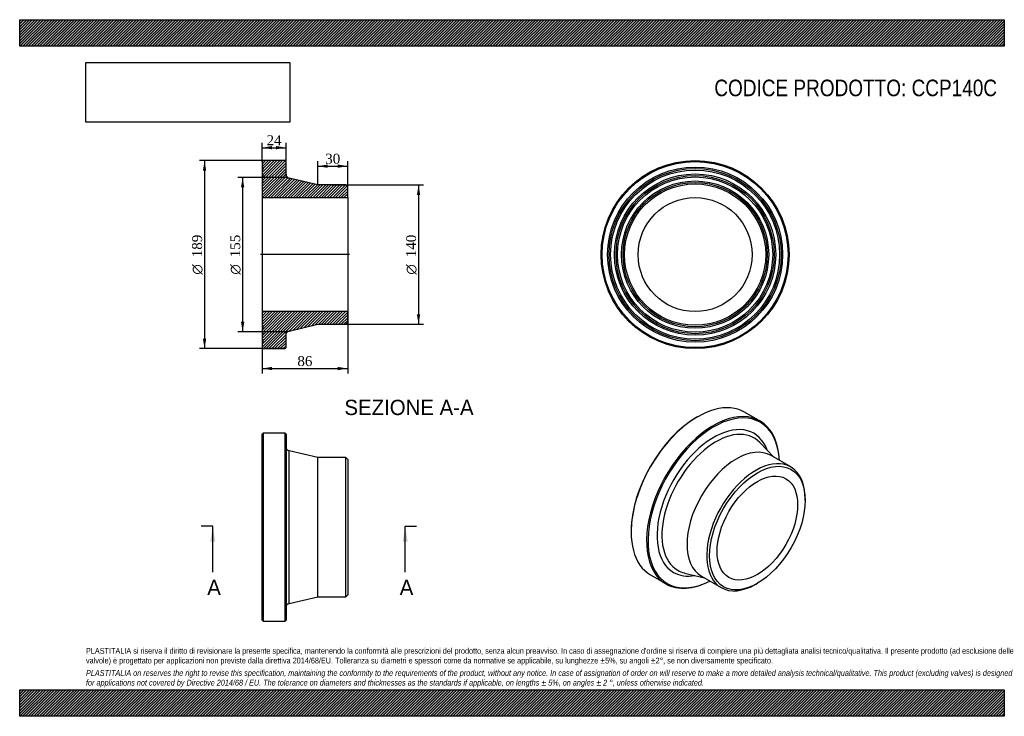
# Model space of a CAD drawing. Header units: millimetres. Extents: x 0 to 990, y 0 to 700.
import ezdxf
from ezdxf.enums import TextEntityAlignment as Align
from ezdxf.lldxf.tags import DXFTag

# ---------------------------------------------------------------- set-up
doc = ezdxf.new("R2010")
doc.units = ezdxf.units.MM
doc.header["$LTSCALE"] = 3.333333
for name, color, linetype in [('CCP140C', 7, 'Continuous'), ('Default', 7, 'Continuous'), ('DV4_Default', 7, 'Continuous')]:
    doc.layers.add(name, color=color, linetype=linetype)
doc.styles.add('SEACAD_Solid_Edge_ANSI', font='seans.ttf')
doc.styles.add('SEACAD_Solid_Edge_ANSI1_Symbols', font='semeca1.ttf')
doc.styles.add('SEACAD_Times_New_Roman', font='times.ttf')
tags = doc.linetypes.add('CENTER2', pattern=[28.575, 19.05, -3.175, 3.175, -3.175]).pattern_tags.tags
tags[10:11] = [DXFTag(74, 4), DXFTag(75, 0), DXFTag(340, '0'), DXFTag(46, 0.0), DXFTag(50, 0.0), DXFTag(44, 0.0), DXFTag(45, 0.0)]
tags[8:9] = [DXFTag(74, 4), DXFTag(75, 0), DXFTag(340, '0'), DXFTag(46, 0.0), DXFTag(50, 0.0), DXFTag(44, 0.0), DXFTag(45, 0.0)]
tags[6:7] = [DXFTag(74, 4), DXFTag(75, 0), DXFTag(340, '0'), DXFTag(46, 0.0), DXFTag(50, 0.0), DXFTag(44, 0.0), DXFTag(45, 0.0)]
tags[4:5] = [DXFTag(74, 4), DXFTag(75, 0), DXFTag(340, '0'), DXFTag(46, 0.0), DXFTag(50, 0.0), DXFTag(44, 0.0), DXFTag(45, 0.0)]
doc.dimstyles.new('ANSImm', dxfattribs={"dimtxt": 10, "dimasz": 10, "dimexe": 5, "dimexo": 0, "dimgap": 2.5, "dimtad": 1, "dimdsep": 46, "dimtxsty": 'SEACAD_Times_New_Roman', "dimblk1": '_SE_FILLED', "dimblk2": '_SE_FILLED', "dimsah": 1, "dimcen": 5, "dimazin": 0, "dimtfac": 0.85, "dimtdec": 3, "dimtofl": 0, "dimtmove": 0, "dimatfit": 3, "dimfxl": 1, "dimarcsym": 0})
picture_1 = doc.add_image_def('image1.jpg', size_in_pixel=(4302, 1260))

# ---------------------------------------------------------------- blocks, each defined once
blk = doc.blocks.new('SE')
at = {"layer": 'CCP140C', "color": 7, "linetype": 'Continuous'}
for p, q in [((244.78, 284.58), (243.78, 283.58)), ((243.78, 96.58), (243.78, 283.58)), ((244.78, 284.58), (244.78, 95.58)), ((266.78, 284.58), (244.78, 284.58)), ((266.78, 95.58), (266.78, 284.58)), ((267.78, 283.58), (266.78, 284.58)), ((267.78, 283.58), (267.78, 96.58)), ((270.87, 113.31), (270.87, 266.86)), ((299.78, 260.08), (270.87, 266.86)), ((299.78, 120.08), (299.78, 260.08)), ((327.78, 260.08), (299.78, 260.08)), ((327.78, 120.08), (327.78, 260.08)), ((329.78, 258.08), (327.78, 260.08)), ((329.78, 258.08), (329.78, 122.08)), ((270.87, 113.31), (299.78, 120.08)), ((299.78, 120.08), (327.78, 120.08)), ((327.78, 120.08), (329.78, 122.08)), ((243.78, 96.58), (244.78, 95.58)), ((244.78, 95.58), (266.78, 95.58)), ((266.78, 95.58), (267.78, 96.58))]:
    blk.add_line(p, q, dxfattribs=at)
for centre, start, end in [((271.78, 270.75), 180, 256.80939), ((271.78, 109.41), 103.19061, 180)]:
    blk.add_arc(centre, 4, start, end, dxfattribs=at)
blk = doc.blocks.new('SE1')
at = {"layer": 'CCP140C', "color": 7, "linetype": 'Continuous'}
for p, q in [((681.58, 301.01), (680.88, 300.6)), ((744.39, 296.71), (728.83, 305.69)), ((758.39, 260.33), (744.25, 275.09)), ((775.27, 250.58), (755.47, 262.02)), ((789.77, 216.91), (789.77, 218.54)), ((614.76, 186.08), (614.76, 185.27)), ((634.33, 142.01), (649.89, 133.03)), ((668.53, 143.95), (688.39, 139.09)), ((685.47, 140.77), (705.27, 129.34)), ((740.27, 132.81), (741.69, 133.62))]:
    blk.add_line(p, q, dxfattribs=at)
for centre, major_axis, start_param, end_param in [((681.58, 223.85), (47.25, 81.84), 0, 3.141593), ((697.14, 214.87), (-47.25, -81.84), 2.404969, 6.283185), ((697.85, 214.46), (46.75, 80.97), 0, 3.866346), ((680.88, 224.26), (-46.75, -80.97), 3.926991, 5.497787), ((697.85, 214.46), (-40.34, -69.86), 2.693789, 6.283185), ((700.03, 213.2), (-38.39, -66.49), 2.976214, 6.283185), ((697.85, 214.46), (46.75, 80.97), 5.558432, 6.283185), ((720.47, 201.39), (-35, -60.62), 3.141593, 6.283185), ((700.03, 213.2), (-38.39, -66.49), -3.308089, -3.306972), ((740.27, 189.96), (-35, -60.62), 2.356194, 6.283185), ((697.85, 214.46), (-40.34, -69.86), 0, 0.447803), ((700.03, 213.2), (-38.39, -66.49), 0, 0.161453), ((700.03, 213.2), (-38.39, -66.49), 0.161453, 0.166496), ((697.14, 214.87), (-47.25, -81.84), 0, 0.736624), ((740.27, 189.96), (-35, -60.62), 0, 0.785398)]:
    blk.add_ellipse(centre, major_axis=major_axis, ratio=0.57735, start_param=start_param, end_param=end_param, dxfattribs=at)
for major_axis in [(34, 58.89), (-28.65, -49.62)]:
    blk.add_ellipse((741.69, 189.15), major_axis=major_axis, ratio=0.57735, dxfattribs=at)
blk = doc.blocks.new('SE2')
at = {"layer": 'CCP140C', "color": 7, "linetype": 'Continuous'}
for radius in [94.5, 93.5, 88, 86.5, 85, 81, 79.5, 78, 74, 72.5, 71, 57.3]:
    blk.add_circle((679.11, 463.95), radius, dxfattribs=at)
blk = doc.blocks.new('SE4')
at = {"color": 7, "linetype": 'Continuous', "style": 'SEACAD_Solid_Edge_ANSI'}
blk.add_text('A', height=15.33, dxfattribs=at).set_placement((188.59, 137.23), align=Align.TOP_LEFT)
blk = doc.blocks.new('SE5')
at = {"color": 7, "linetype": 'Continuous', "style": 'SEACAD_Solid_Edge_ANSI'}
blk.add_text('A', height=15.33, dxfattribs=at).set_placement((382.11, 137.23), align=Align.TOP_LEFT)
blk = doc.blocks.new('SEANNOT_GROUP')
at = {"linetype": 'Continuous'}
blk.add_hatch(color=7, dxfattribs=at).paths.add_polyline_path([(196.67, 175.57), (194.12, 190.9), (191.56, 175.57)])
at = {"color": 7, "linetype": 'Continuous'}
blk.add_lwpolyline([(194.12, 144.9), (194.12, 190.9)], dxfattribs=at)
blk = doc.blocks.new('SEANNOT_GROUP1')
at = {"linetype": 'Continuous'}
blk.add_hatch(color=7, dxfattribs=at).paths.add_polyline_path([(390.19, 175.57), (387.63, 190.9), (385.08, 175.57)])
at = {"color": 7, "linetype": 'Continuous'}
blk.add_lwpolyline([(387.63, 144.9), (387.63, 190.9)], dxfattribs=at)
blk = doc.blocks.new('SE3')
at = {"layer": 'Default', "color": 7, "linetype": 'CENTER2'}
for p, q in [((194.12, 190.9), (182.62, 190.9)), ((387.63, 190.9), (399.13, 190.9))]:
    blk.add_line(p, q, dxfattribs=at)
at = {"layer": 'Default', "color": 7, "linetype": 'CENTER2', "const_width": 0.0001}
blk.add_lwpolyline([(194.12, 190.9), (387.63, 190.9)], dxfattribs=at)
at = {"layer": 'Default'}
for name in ['SEANNOT_GROUP', 'SEANNOT_GROUP1', 'SE4', 'SE5']:
    blk.add_blockref(name, (0, 0), dxfattribs=at)
blk = doc.blocks.new('SE6')
at = {"layer": 'CCP140C', "linetype": 'Continuous'}
h = blk.add_hatch(dxfattribs=at)
h.set_pattern_fill('LINE', scale=0.62992, angle=45, style=0)
edge = h.paths.add_edge_path()
edge.add_line((327.78, 533.94), (299.78, 533.94))
edge.add_line((299.78, 533.94), (270.87, 540.72))
edge.add_spline(control_points=[(270.87, 540.72), (270.43, 540.82), (270.02, 540.99), (269.26, 541.47), (268.93, 541.77), (268.51, 542.3), (268.39, 542.49), (268.17, 542.88), (268.08, 543.09), (267.93, 543.51), (267.88, 543.72), (267.8, 544.17), (267.78, 544.39), (267.78, 544.61)], knot_values=[0, 0, 0, 0, 0.25, 0.25, 0.5, 0.5, 0.625, 0.625, 0.75, 0.75, 0.875, 0.875, 1, 1, 1, 1], degree=3, periodic=0)
edge.add_line((267.78, 544.61), (267.78, 557.44))
edge.add_line((267.78, 557.44), (266.78, 558.44))
edge.add_line((266.78, 558.44), (244.78, 558.44))
edge.add_line((244.78, 558.44), (243.78, 557.44))
edge.add_line((243.78, 557.44), (243.78, 551.94))
edge.add_line((243.78, 551.94), (244.88, 550.44))
edge.add_line((244.88, 550.44), (243.78, 548.94))
edge.add_line((243.78, 548.94), (243.78, 544.94))
edge.add_line((243.78, 544.94), (244.88, 543.44))
edge.add_line((244.88, 543.44), (243.78, 541.94))
edge.add_line((243.78, 541.94), (243.78, 537.94))
edge.add_line((243.78, 537.94), (244.88, 536.44))
edge.add_line((244.88, 536.44), (243.78, 534.94))
edge.add_line((243.78, 534.94), (243.78, 521.24))
edge.add_line((243.78, 521.24), (329.78, 521.24))
edge.add_line((329.78, 521.24), (329.78, 531.94))
edge.add_line((329.78, 531.94), (327.78, 533.94))
h = blk.add_hatch(dxfattribs=at)
h.set_pattern_fill('LINE', scale=0.62992, angle=45, style=0)
edge = h.paths.add_edge_path()
edge.add_line((329.78, 395.95), (329.78, 406.65))
edge.add_line((329.78, 406.65), (243.78, 406.65))
edge.add_line((243.78, 406.65), (243.78, 392.95))
edge.add_line((243.78, 392.95), (244.88, 391.45))
edge.add_line((244.88, 391.45), (243.78, 389.95))
edge.add_line((243.78, 389.95), (243.78, 385.95))
edge.add_line((243.78, 385.95), (244.88, 384.45))
edge.add_line((244.88, 384.45), (243.78, 382.95))
edge.add_line((243.78, 382.95), (243.78, 378.95))
edge.add_line((243.78, 378.95), (244.88, 377.45))
edge.add_line((244.88, 377.45), (243.78, 375.95))
edge.add_line((243.78, 375.95), (243.78, 370.45))
edge.add_line((243.78, 370.45), (244.78, 369.45))
edge.add_line((244.78, 369.45), (266.78, 369.45))
edge.add_line((266.78, 369.45), (267.78, 370.45))
edge.add_line((267.78, 370.45), (267.78, 383.28))
edge.add_spline(control_points=[(267.78, 383.28), (267.78, 383.5), (267.8, 383.73), (267.88, 384.17), (267.93, 384.38), (268.08, 384.8), (268.17, 385.01), (268.39, 385.4), (268.51, 385.59), (268.79, 385.94), (268.94, 386.1), (269.27, 386.4), (269.45, 386.54), (270.02, 386.9), (270.43, 387.07), (270.87, 387.17)], knot_values=[0, 0, 0, 0, 0.125, 0.125, 0.25, 0.25, 0.375, 0.375, 0.5, 0.5, 0.625, 0.625, 0.75, 0.75, 1, 1, 1, 1], degree=3, periodic=0)
edge.add_line((270.87, 387.17), (299.78, 393.95))
edge.add_line((299.78, 393.95), (327.78, 393.95))
edge.add_line((327.78, 393.95), (329.78, 395.95))
at = {"layer": 'CCP140C', "color": 7, "linetype": 'Continuous'}
for p, q in [((243.78, 557.44), (244.78, 558.44)), ((243.78, 557.44), (243.78, 551.94)), ((266.78, 558.44), (244.78, 558.44)), ((266.78, 558.44), (267.78, 557.44)), ((267.78, 544.61), (267.78, 557.44)), ((243.78, 551.94), (243.78, 548.97)), ((243.78, 551.94), (244.88, 550.44)), ((244.88, 550.44), (243.78, 548.94)), ((243.78, 548.94), (243.78, 544.94)), ((243.78, 544.94), (243.78, 541.97)), ((243.78, 544.94), (244.88, 543.44)), ((244.88, 543.44), (243.78, 541.94)), ((243.78, 541.94), (243.78, 537.94)), ((243.78, 537.94), (243.78, 534.97)), ((243.78, 537.94), (244.88, 536.44)), ((244.88, 536.44), (243.78, 534.94)), ((243.78, 534.94), (243.78, 521.24)), ((299.78, 533.94), (270.87, 540.72)), ((327.78, 533.94), (299.78, 533.94)), ((327.78, 533.94), (329.78, 531.94)), ((329.78, 521.24), (329.78, 531.94)), ((243.78, 521.24), (243.78, 406.65)), ((243.78, 521.24), (329.78, 521.24)), ((329.78, 521.24), (329.78, 406.65)), ((329.78, 406.65), (243.78, 406.65)), ((243.78, 406.65), (243.78, 392.95)), ((329.78, 395.95), (329.78, 406.65)), ((243.78, 392.95), (244.88, 391.45)), ((243.78, 392.92), (243.78, 389.95)), ((244.88, 391.45), (243.78, 389.95)), ((243.78, 389.95), (243.78, 385.95)), ((270.87, 387.17), (299.78, 393.95)), ((299.78, 393.95), (327.78, 393.95)), ((329.78, 395.95), (327.78, 393.95)), ((243.78, 385.95), (244.88, 384.45)), ((243.78, 385.94), (243.78, 382.95)), ((244.88, 384.45), (243.78, 382.95)), ((243.78, 382.95), (243.78, 378.95)), ((243.78, 378.95), (244.88, 377.45)), ((243.78, 378.92), (243.78, 375.95)), ((244.88, 377.45), (243.78, 375.95)), ((267.78, 370.45), (267.78, 383.28)), ((243.78, 375.95), (243.78, 370.45)), ((244.78, 369.45), (243.78, 370.45)), ((244.78, 369.45), (266.78, 369.45)), ((267.78, 370.45), (266.78, 369.45))]:
    blk.add_line(p, q, dxfattribs=at)
for points, knots in [([(270.87, 540.72), (270.43, 540.82), (270.02, 540.99), (269.26, 541.47), (268.93, 541.77), (268.51, 542.3), (268.39, 542.49), (268.17, 542.88), (268.08, 543.09), (267.93, 543.51), (267.88, 543.72), (267.8, 544.17), (267.78, 544.39), (267.78, 544.61)], [0, 0, 0, 0, 0.25, 0.25, 0.5, 0.5, 0.625, 0.625, 0.75, 0.75, 0.875, 0.875, 1, 1, 1, 1]), ([(267.78, 383.28), (267.78, 384.17), (268.1, 385.06), (269.2, 386.46), (269.99, 386.97), (270.87, 387.17)], [0, 0, 0, 0, 0.5, 0.5, 1, 1, 1, 1])]:
    blk.add_open_spline(points, degree=3, knots=knots, dxfattribs=at)
at = {"layer": 'DV4_Default', "color": 7, "linetype": 'CENTER2'}
for p, q in [((267.78, 544.62), (267.78, 541.45)), ((270.87, 540.72), (267.78, 541.45)), ((331.53, 463.95), (242.03, 463.95)), ((270.87, 387.17), (267.78, 386.45)), ((267.78, 383.27), (267.78, 386.45))]:
    blk.add_line(p, q, dxfattribs=at)
blk = doc.blocks.new('DMBLK67')
at = {"layer": 'Default', "linetype": 'Continuous'}
for points in [[(253.78, 573.06), (243.78, 571.39), (253.78, 569.73)], [(257.78, 573.06), (257.78, 569.73), (267.78, 571.39)]]:
    blk.add_hatch(color=7, dxfattribs=at).paths.add_polyline_path(points)
at = {"layer": 'Default', "color": 7, "linetype": 'Continuous'}
for p, q in [((243.78, 557.44), (243.78, 576.39)), ((267.78, 557.44), (267.78, 576.39)), ((243.78, 571.39), (267.78, 571.39))]:
    blk.add_line(p, q, dxfattribs=at)
at = {"layer": 'Default', "color": 7, "linetype": 'Continuous', "style": 'SEACAD_Times_New_Roman'}
blk.add_text('24', height=10, dxfattribs=at).set_placement((248.2, 583.89), align=Align.TOP_LEFT)
blk = doc.blocks.new('_SE_FILLED')
at = {"color": 0}
blk.add_line((0, 0), (-1, 0), dxfattribs=at)
blk.add_solid([(0, 0), (-1, -0.1665), (-1, 0.1665), (0, 0)], dxfattribs=at)
blk = doc.blocks.new('DMBLK68')
at = {"layer": 'Default', "linetype": 'Continuous'}
for points in [[(309.78, 554.47), (299.78, 552.81), (309.78, 551.14)], [(319.78, 554.47), (319.78, 551.14), (329.78, 552.81)]]:
    blk.add_hatch(color=7, dxfattribs=at).paths.add_polyline_path(points)
at = {"layer": 'Default', "color": 7, "linetype": 'Continuous'}
for p, q in [((299.78, 533.94), (299.78, 557.81)), ((329.78, 521.24), (329.78, 557.81)), ((299.78, 552.81), (329.78, 552.81))]:
    blk.add_line(p, q, dxfattribs=at)
at = {"layer": 'Default', "color": 7, "linetype": 'Continuous', "style": 'SEACAD_Times_New_Roman'}
blk.add_text('30', height=10, dxfattribs=at).set_placement((307.2, 565.31), align=Align.TOP_LEFT)
blk = doc.blocks.new('DMBLK69')
at = {"layer": 'Default', "linetype": 'Continuous'}
for points in [[(253.78, 347.78), (253.78, 351.12), (243.78, 349.45)], [(319.78, 347.78), (329.78, 349.45), (319.78, 351.12)]]:
    blk.add_hatch(color=7, dxfattribs=at).paths.add_polyline_path(points)
at = {"layer": 'Default', "color": 7, "linetype": 'Continuous'}
for p, q in [((243.78, 406.65), (243.78, 344.45)), ((329.78, 406.65), (329.78, 344.45)), ((243.78, 349.45), (329.78, 349.45))]:
    blk.add_line(p, q, dxfattribs=at)
at = {"layer": 'Default', "color": 7, "linetype": 'Continuous', "style": 'SEACAD_Times_New_Roman'}
blk.add_text('86', height=10, dxfattribs=at).set_placement((279.2, 361.95), align=Align.TOP_LEFT)
blk = doc.blocks.new('GDimGGroup')
at = {"layer": 'Default', "linetype": 'Continuous'}
for points in [[(184.21, 548.44), (187.55, 548.44), (185.88, 558.44)], [(184.21, 379.45), (185.88, 369.45), (187.55, 379.45)]]:
    blk.add_hatch(color=7, dxfattribs=at).paths.add_polyline_path(points)
at = {"layer": 'Default', "color": 7, "linetype": 'Continuous'}
for p, q in [((266.78, 558.44), (180.88, 558.44)), ((185.88, 558.44), (185.88, 369.45)), ((266.78, 369.45), (180.88, 369.45))]:
    blk.add_line(p, q, dxfattribs=at)
for s, style, p in [('189', 'SEACAD_Times_New_Roman', (173.38, 461.27)), ('O', 'SEACAD_Solid_Edge_ANSI1_Symbols', (173.38, 443.87))]:
    blk.add_text(s, height=10, rotation=90, dxfattribs=dict(at, style=style)).set_placement(p, align=Align.TOP_LEFT)
blk = doc.blocks.new('GDimGGroup1')
at = {"layer": 'Default', "linetype": 'Continuous'}
for points in [[(222.5, 531.45), (225.83, 531.45), (224.17, 541.45)], [(222.5, 396.45), (224.17, 386.45), (225.83, 396.45)]]:
    blk.add_hatch(color=7, dxfattribs=at).paths.add_polyline_path(points)
at = {"layer": 'Default', "color": 7, "linetype": 'Continuous'}
for p, q in [((267.78, 541.45), (219.17, 541.45)), ((224.17, 541.45), (224.17, 386.45)), ((267.78, 386.45), (219.17, 386.45))]:
    blk.add_line(p, q, dxfattribs=at)
for s, style, p in [('155', 'SEACAD_Times_New_Roman', (211.67, 461.27)), ('O', 'SEACAD_Solid_Edge_ANSI1_Symbols', (211.67, 443.87))]:
    blk.add_text(s, height=10, rotation=90, dxfattribs=dict(at, style=style)).set_placement(p, align=Align.TOP_LEFT)
blk = doc.blocks.new('GDimGGroup2')
at = {"layer": 'Default', "linetype": 'Continuous'}
for points in [[(402.71, 523.94), (401.04, 533.94), (399.37, 523.94)], [(402.71, 403.95), (399.37, 403.95), (401.04, 393.95)]]:
    blk.add_hatch(color=7, dxfattribs=at).paths.add_polyline_path(points)
at = {"layer": 'Default', "color": 7, "linetype": 'Continuous'}
for p, q in [((313.78, 533.94), (406.04, 533.94)), ((401.04, 533.94), (401.04, 393.95)), ((313.78, 393.95), (406.04, 393.95))]:
    blk.add_line(p, q, dxfattribs=at)
for s, style, p in [('140', 'SEACAD_Times_New_Roman', (388.54, 461.27)), ('O', 'SEACAD_Solid_Edge_ANSI1_Symbols', (388.54, 443.87))]:
    blk.add_text(s, height=10, rotation=90, dxfattribs=dict(at, style=style)).set_placement(p, align=Align.TOP_LEFT)

msp = doc.modelspace()

# ---------------------------------------------------------------- hatches: boundary and pattern name
at = {"layer": 'Default', "linetype": 'Continuous'}
h = msp.add_hatch(dxfattribs=at)
h.set_pattern_fill('LINE', scale=0.629921, angle=45, style=0)
h.paths.add_polyline_path([(990, 673.333), (990, 700), (0, 700), (0, 673.333)])
for points in [[(990, 673.333), (990, 700), (0, 700), (0, 673.333)], [(990, 0), (990, 26.667), (0, 26.667), (0, 0)]]:
    msp.add_hatch(color=7, dxfattribs=at).paths.add_polyline_path(points)
h = msp.add_hatch(dxfattribs=at)
h.set_pattern_fill('LINE', scale=0.62992, angle=45, style=0)
h.paths.add_polyline_path([(990, 0), (990, 26.667), (0, 26.667), (0, 0)])

# ---------------------------------------------------------------- linework, layer by layer
at = {"layer": 'Default', "color": 7, "linetype": 'Continuous'}
for p, q in [((0, 700), (990, 700)), ((0, 673.333), (0, 700)), ((990, 700), (990, 673.333)), ((990, 673.333), (0, 673.333)), ((0, 26.667), (990, 26.667)), ((0, 0), (0, 26.667)), ((990, 26.667), (990, 0)), ((990, 0), (0, 0))]:
    msp.add_line(p, q, dxfattribs=at)

# ---------------------------------------------------------------- block references
at = {"layer": 'Default'}
for name in ['GDimGGroup', 'SE6', 'SE2', 'GDimGGroup1', 'GDimGGroup2', 'SE1', 'SE', 'SE3']:
    msp.add_blockref(name, (0, 0), dxfattribs=at)

# ---------------------------------------------------------------- texts
at = {"layer": 'Default', "color": 7, "linetype": 'Continuous', "style": 'SEACAD_Solid_Edge_ANSI'}
msp.add_text('SEZIONE A-A', height=15.33333, dxfattribs=at).set_placement((326.507, 318.068), align=Align.TOP_LEFT)
at = {"layer": 'Default', "attachment_point": 1}
for s, insert, char_height, width in [('{\\fArial Narrow|b0||i0||c0|p34;\\C7;\\H16.66666667;\\W1.;CODICE PRODOTTO: CCP140C}', (698.426, 639.781), 16.66667, 285.01897), ("{\\fArial Narrow|b0||i0||c0|p34;\\C7;\\H5.833333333;\\W1.;PLASTITALIA si riserva il diritto di revisionare la presente specifica, mantenendo la conformità alle prescrizioni del prodotto, senza alcun preavviso. In caso di assegnazione d'ordine si riserva di compiere una più dettagliata analisi tecnico/qualitativa. Il presente prodotto (ad esclusione delle \\P}{\\fArial Narrow|b0||i0||c0|p34;\\C7;\\H5.833333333;\\W1.;valvole) è progettato per applicazioni non previste dalla direttiva 2014/68/EU. Tolleranza su diametri e spessori come da normative se applicabile, su lunghezze ±5%, su angoli ±2°, se non diversamente specificato.\\P}{\\fArial Narrow|b0||i0||c0|p34;\\C7;\\H1.666666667;\\W1.;   \\P}{\\fArial Narrow|b0||i1||c0|p34;\\C7;\\H5.833333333;\\W1.;PLASTITALIA on reserves the right to revise this specification, maintaining the conformity to the requirements of the product, without any notice. In case of assignation of order on will reserve to make a more detailed analysis technical/qualitative. This product (excluding valves) is designed \\P}{\\fArial Narrow|b0||i1||c0|p34;\\C7;\\H5.833333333;\\W1.;for applications not covered by Directive 2014/68 / EU. The tolerance on diameters and thicknesses as the standards if applicable, on lengths ± 5%, on angles ± 2 °, unless otherwise indicated.\\P}", (66.667, 68.675), 5.833333, 856.66667)]:
    msp.add_mtext(s, dxfattribs=dict(at, insert=insert, char_height=char_height, width=width))

# ---------------------------------------------------------------- dimensions: what is measured, and where the dimension line sits
at = {"layer": 'Default', "color": 7, "linetype": 'Continuous'}
for base, p1, p2, picture, middle in [((243.784, 571.394), (243.784, 557.442), (267.784, 557.442), 'DMBLK67', (255.784, 571.394)), ((243.784, 349.449), (243.784, 406.651), (329.784, 406.651), 'DMBLK69', (286.784, 349.449))]:
    dim = msp.add_linear_dim(base=base, p1=p1, p2=p2, angle=0, text='\\A1;<>', dimstyle='ANSImm', dxfattribs=at)
    dim.commit()
    dim.dimension.update_dxf_attribs({"geometry": picture, "text_midpoint": middle, "dimtype": 161})
dim = msp.add_linear_dim(base=(329.784, 552.805), p1=(299.784, 533.941), p2=(329.784, 521.24), text='\\A1;<>', dimstyle='ANSImm', dxfattribs=at)
dim.commit()
dim.dimension.update_dxf_attribs({"geometry": 'DMBLK68', "text_midpoint": (314.784, 552.805), "dimtype": 160})

# ---------------------------------------------------------------- pictures from other files: only their frames are drawn
image = msp.add_image(picture_1, insert=(66.667, 597.011), size_in_units=(204.857, 60))
image.dxf.flags = 7

doc.saveas('drawing.dxf')
